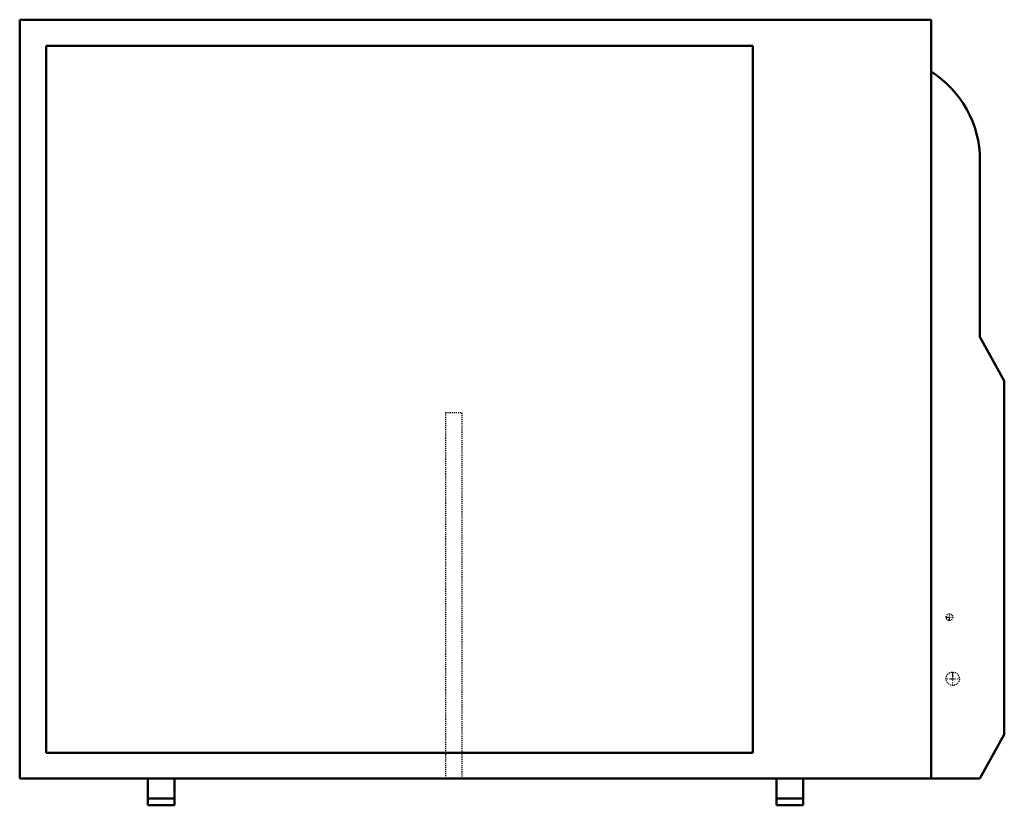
# Model space of a CAD drawing. Header units: millimetres. Extents: x -470 to 470, y 0 to 749.
import ezdxf

# ---------------------------------------------------------------- set-up
doc = ezdxf.new("R2010")
doc.units = ezdxf.units.MM
doc.linetypes.add('Center', pattern=[1.5, 0.45, -0.5, 0.05, -0.5])
doc.linetypes.add('Dashed', pattern=[2, 1, -1])
for name, color, linetype, lineweight in [('AM_0', 7, 'Continuous', 50), ('AM_7', 7, 'Center', 25), ('AM_9', 6, 'Dashed', 25)]:
    doc.layers.add(name, color=color, linetype=linetype, lineweight=lineweight)

# ---------------------------------------------------------------- blocks, each defined once
blk = doc.blocks.new('1_RXP15AVJU9_PART8_0_in_RXP15AVJU9_0')
at = {"layer": 'AM_0'}
for p, q in [((400.05, 749.3), (-469.9, 749.3)), ((-469.9, 749.3), (-469.9, 25.4)), ((400.05, 25.4), (400.05, 749.3)), ((-469.9, 25.4), (-347.6625, 25.4)), ((-322.2625, 25.4), (252.4125, 25.4)), ((277.8125, 25.4), (400.05, 25.4))]:
    blk.add_line(p, q, dxfattribs=at)
blk = doc.blocks.new('2_RXP15AVJU9_PART7_0_in_RXP15AVJU9_0')
at = {"layer": 'AM_0'}
for p, q in [((446.62, 446.88), (446.62, 615.47)), ((469.9, 404.73), (446.62, 446.88)), ((469.9, 67.55), (469.9, 404.73)), ((446.62, 25.4), (469.9, 67.55)), ((400.05, 25.4), (446.62, 25.4))]:
    blk.add_line(p, q, dxfattribs=at)
blk.add_arc((347.04, 615.47), 99.58, 360, 57.834, dxfattribs=at)
blk = doc.blocks.new('3_RXP15AVJU9_PART6_0_in_RXP15AVJU9_0')
at = {"layer": 'AM_0'}
for p, q in [((229.87, 724.535), (-444.5, 724.535)), ((-444.5, 724.535), (-444.5, 50.165)), ((229.87, 50.165), (229.87, 724.535)), ((-444.5, 50.165), (229.87, 50.165))]:
    blk.add_line(p, q, dxfattribs=at)
blk = doc.blocks.new('4_RXP15AVJU9_PART5_0_in_RXP15AVJU9_0')
at = {"layer": 'AM_0'}
for p, q in [((-347.6625, 0), (-347.6625, 25.4)), ((-347.6625, 25.4), (-322.2625, 25.4)), ((-322.2625, 25.4), (-322.2625, 0)), ((-347.6625, 6.35), (-322.2625, 6.35)), ((-347.6625, 0), (-322.2625, 0))]:
    blk.add_line(p, q, dxfattribs=at)
blk = doc.blocks.new('5_RXP15AVJU9_PART4_0_in_RXP15AVJU9_0')
at = {"layer": 'AM_0'}
for p, q in [((252.4125, 0), (252.4125, 25.4)), ((277.8125, 25.4), (252.4125, 25.4)), ((277.8125, 25.4), (277.8125, 0)), ((277.8125, 6.35), (252.4125, 6.35)), ((277.8125, 0), (252.4125, 0))]:
    blk.add_line(p, q, dxfattribs=at)
blk = doc.blocks.new('6_RXP15AVJU9_PART3_0_in_RXP15AVJU9_0')
at = {"layer": 'AM_7'}
for p, q in [((420.6875, 113.9825), (420.6875, 127.3175)), ((414.02, 120.65), (427.355, 120.65))]:
    blk.add_line(p, q, dxfattribs=at)
at = {"layer": 'AM_9'}
blk.add_circle((420.6875, 120.65), 6.35, dxfattribs=at)
blk = doc.blocks.new('7_RXP15AVJU9_PART2_0_in_RXP15AVJU9_0')
at = {"layer": 'AM_7'}
for p, q in [((414.17875, 179.3875), (420.84625, 179.3875)), ((417.5125, 176.05375), (417.5125, 182.72125))]:
    blk.add_line(p, q, dxfattribs=at)
at = {"layer": 'AM_9'}
blk.add_circle((417.5125, 179.3875), 3.175, dxfattribs=at)
blk = doc.blocks.new('8_RXP15AVJU9_PART1_0_in_RXP15AVJU9_0')
at = {"layer": 'AM_9'}
for p, q in [((-63.5, 374.65), (-47.625, 374.65)), ((-63.5, 374.65), (-63.5, 25.4)), ((-47.625, 25.4), (-47.625, 374.65))]:
    blk.add_line(p, q, dxfattribs=at)

msp = doc.modelspace()

# ---------------------------------------------------------------- block references
for name in ['1_RXP15AVJU9_PART8_0_in_RXP15AVJU9_0', '3_RXP15AVJU9_PART6_0_in_RXP15AVJU9_0', '2_RXP15AVJU9_PART7_0_in_RXP15AVJU9_0', '8_RXP15AVJU9_PART1_0_in_RXP15AVJU9_0', '7_RXP15AVJU9_PART2_0_in_RXP15AVJU9_0', '6_RXP15AVJU9_PART3_0_in_RXP15AVJU9_0', '4_RXP15AVJU9_PART5_0_in_RXP15AVJU9_0', '5_RXP15AVJU9_PART4_0_in_RXP15AVJU9_0']:
    msp.add_blockref(name, (0, 0))

doc.saveas('drawing.dxf')
